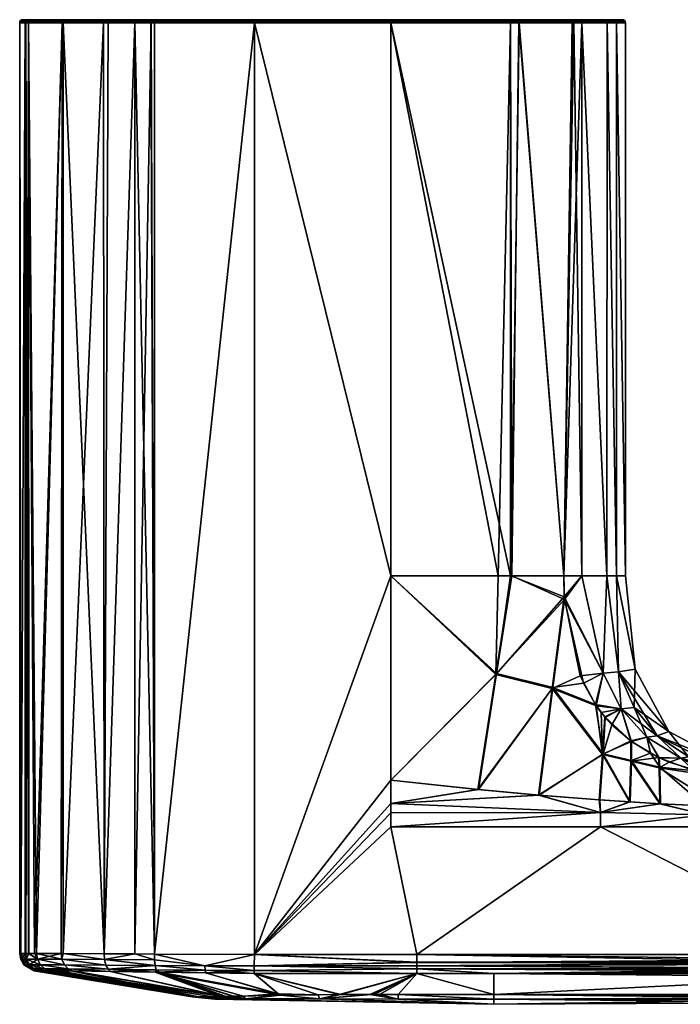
# Model space of a CAD drawing. Header units: centimetres. Extents: x -30.1 to 31.5, y -11.1 to -4.5.
# Tile 1 of 10: x -30.1 to -25.7, y -11.1 to -4.5. Entities that reach past the tile are written whole.
import ezdxf

# ---------------------------------------------------------------- set-up
doc = ezdxf.new("R2010")
doc.units = ezdxf.units.CM
doc.layers.get('0').update_dxf_attribs({"true_color": 0x5890e1})

msp = doc.modelspace()

# ---------------------------------------------------------------- meshes
at = {"color": 221, "true_color": 0xe59ad7}
mesh = msp.add_polyface(dxfattribs=at)
corners = [(-30.0904, -4.4902, 31.0387), (-30.0536, -4.4902, 30.3755), (-30.0979, -4.4916, 31.0387), (-30.057, -4.4916, 30.346), (-30.1048, -4.4962, 31.0387), (-30.0638, -4.4962, 30.345), (-30.1093, -4.5031, 31.0387), (-30.0683, -4.5031, 30.3443), (-30.0496, -4.4902, 30.3471), (-30.0306, -4.4902, 30.2362), (-30.0379, -4.4916, 30.2348), (-29.81, -4.4902, 29.7019), (-29.816, -4.4916, 29.6973), (-29.8027, -4.4902, 29.6925), (-30.0491, -4.5031, 30.2325), (-30.0446, -4.4962, 30.2334), (-29.8214, -4.4962, 29.693), (-29.825, -4.5031, 29.6903), (-29.5582, -4.5031, 29.4597), (-30.0535, -4.4902, 31.7026), (-30.0569, -4.4916, 31.7316), (-30.0496, -4.4902, 31.7305), (-30.0305, -4.4902, 31.8413), (-30.0638, -4.4962, 31.7326), (-29.8158, -4.4916, 32.3804), (-29.8213, -4.4962, 32.3846), (-30.0683, -4.5031, 31.7334), (-29.8248, -4.5031, 32.3874), (-29.8027, -4.4902, 32.385), (-29.8099, -4.4902, 32.3759), (-29.5578, -4.5031, 32.618)]
mesh.append_faces([[corners[k] for k in face] for face in [(0, 1, 2), (2, 1, 3), (4, 3, 5), (6, 5, 7), (6, 4, 5), (4, 2, 3), (1, 8, 3), (3, 8, 9), (10, 9, 11), (12, 11, 13), (14, 7, 15), (16, 15, 12), (16, 14, 15), (16, 17, 14), (16, 18, 17), (7, 5, 15), (15, 5, 10), (12, 10, 11), (12, 15, 10), (9, 10, 3), (3, 10, 5), (0, 2, 19), (19, 2, 20), (21, 20, 22), (21, 19, 20), (2, 4, 20), (20, 4, 23), (24, 23, 25), (4, 6, 23), (23, 6, 26), (25, 26, 27), (28, 29, 24), (24, 29, 22), (20, 24, 22), (20, 23, 24), (25, 23, 26), (27, 30, 25)]], dxfattribs={"color": 221})
mesh = msp.add_polyface(dxfattribs=at)
corners = [(-29.2022, -4.4902, 29.3451), (-28.5359, -4.4902, 29.281), (-28.5359, -4.4916, 29.2736), (-28.5359, -4.4918, 29.2733), (-29.2265, -4.4916, 29.3433), (-28.5359, -4.4962, 29.2667), (-27.6215, -4.4902, 29.281), (-27.6215, -4.4918, 29.2733), (-27.6215, -4.4916, 29.2736), (-27.6215, -4.4962, 29.2667), (-28.5359, -4.4916, 32.8039), (-29.2274, -4.4916, 32.7339), (-28.5359, -4.4918, 32.8042), (-28.5359, -4.4902, 32.7964), (-29.2017, -4.4902, 32.7325), (-27.6215, -4.5028, 29.2623), (-27.6215, -4.4902, 32.7964), (-27.6215, -4.4916, 32.8039), (-27.6215, -4.4918, 32.8042), (-27.6215, -4.4962, 32.8108), (-28.5359, -4.5028, 32.8152), (-27.6215, -4.5028, 32.8152), (-26.127, -4.4902, 30.2363), (-29.2248, -4.4902, 29.3506), (-29.3329, -4.4902, 29.3816), (-29.5391, -4.4902, 29.4707), (-29.8027, -4.4902, 29.6925), (-29.81, -4.4902, 29.7019), (-30.0306, -4.4902, 30.2362), (-30.0496, -4.4902, 30.3471), (-30.0536, -4.4902, 30.3755), (-30.0904, -4.4902, 31.0387), (-30.0535, -4.4902, 31.7026), (-30.0496, -4.4902, 31.7305), (-30.0305, -4.4902, 31.8413), (-29.8099, -4.4902, 32.3759), (-29.8027, -4.4902, 32.385), (-29.5071, -4.4902, 32.6239), (-29.3329, -4.4902, 32.6958), (-29.2256, -4.4902, 32.7267), (-28.5359, -4.5028, 29.2623), (-28.5359, -4.4962, 32.8108)]
mesh.append_faces([[corners[k] for k in face] for face in [(0, 1, 2), (2, 3, 4), (4, 3, 5), (10, 11, 12), (10, 13, 14)]], dxfattribs={"color": 221})
mesh.append_faces([[corners[k] for k in face] for face in [(6, 2, 1), (7, 2, 8), (9, 3, 7), (15, 5, 9), (16, 10, 17), (18, 10, 12), (19, 20, 21)]], dxfattribs={"vtx0": -1, "color": 221})
mesh.append_faces([[corners[k] for k in face] for face in [(22, 1, 0), (22, 0, 23), (22, 23, 24), (22, 24, 25), (22, 25, 26), (22, 26, 27), (22, 27, 28), (22, 28, 29), (22, 29, 30), (22, 30, 31), (22, 31, 32), (22, 32, 33), (22, 33, 34), (22, 34, 35), (22, 35, 36), (22, 36, 37), (22, 37, 38), (22, 38, 39), (22, 39, 14), (22, 14, 13)]], dxfattribs={"vtx0": -1, "vtx2": -1, "color": 221})
mesh.append_faces([[corners[k] for k in face] for face in [(7, 3, 2), (9, 5, 3), (15, 40, 5), (16, 13, 10), (19, 41, 20), (18, 12, 41)]], dxfattribs={"vtx2": -1, "color": 221})
mesh = msp.add_polyface(dxfattribs=at)
corners = [(-29.5526, -4.4916, 29.4697), (-29.8027, -4.4902, 29.6925), (-29.5391, -4.4902, 29.4707), (-29.3352, -4.4916, 29.3745), (-29.3329, -4.4902, 29.3816), (-29.2265, -4.4916, 29.3433), (-29.2248, -4.4902, 29.3506), (-29.2022, -4.4902, 29.3451), (-28.5359, -4.4916, 29.2736), (-29.2282, -4.4962, 29.3366), (-28.5359, -4.4962, 29.2667), (-28.5359, -4.5028, 29.2623), (-28.5359, -4.5031, 29.2621), (-29.2294, -4.5031, 29.3322), (-29.556, -4.4962, 29.4637), (-29.816, -4.4916, 29.6973), (-29.3374, -4.4962, 29.368), (-29.8214, -4.4962, 29.693), (-29.5582, -4.5031, 29.4597), (-29.3388, -4.5031, 29.3637), (-29.2292, -4.4962, 32.7406), (-29.8213, -4.4962, 32.3846), (-29.5578, -4.5031, 32.618), (-29.2303, -4.5031, 32.745), (-28.5359, -4.5031, 32.8153), (-28.5359, -4.5028, 32.8152), (-28.5359, -4.4962, 32.8108), (-29.2274, -4.4916, 32.7339), (-28.5359, -4.4918, 32.8042), (-28.5359, -4.4916, 32.8039), (-29.2017, -4.4902, 32.7325), (-29.2256, -4.4902, 32.7267), (-29.3329, -4.4902, 32.6958), (-29.8158, -4.4916, 32.3804), (-29.5071, -4.4902, 32.6239), (-29.8027, -4.4902, 32.385)]
mesh.append_faces([[corners[k] for k in face] for face in [(0, 1, 2), (3, 2, 4), (5, 4, 6), (7, 5, 6), (7, 8, 5), (9, 10, 11), (12, 9, 11), (12, 13, 9), (14, 15, 0), (16, 0, 3), (9, 3, 5), (10, 9, 5), (17, 14, 18), (17, 15, 14), (14, 16, 19), (18, 14, 19), (19, 16, 13), (16, 14, 0), (13, 16, 9), (9, 16, 3), (0, 15, 1), (3, 0, 2), (5, 3, 4), (20, 21, 22), (23, 24, 20), (22, 23, 20), (24, 25, 20), (20, 25, 26), (27, 26, 28), (29, 30, 27), (30, 31, 27), (27, 31, 32), (33, 32, 34), (35, 33, 34), (32, 33, 27), (27, 33, 20), (26, 27, 20), (21, 20, 33)]], dxfattribs={"color": 221})
mesh = msp.add_polyface(dxfattribs=at)
corners = [(-26.7613, -4.5031, 29.384), (-27.6215, -4.5031, 29.2621), (-26.7629, -4.4962, 29.3882), (-26.3961, -4.4962, 29.6231), (-26.4011, -4.4916, 29.6279), (-27.6215, -4.5028, 29.2623), (-27.6215, -4.4962, 29.2667), (-26.7654, -4.4916, 29.3946), (-27.6215, -4.4918, 29.2733), (-27.6215, -4.4916, 29.2736), (-26.8246, -4.4902, 29.3816), (-27.6215, -4.4902, 29.281), (-26.768, -4.4902, 29.4016), (-26.4189, -4.4902, 29.6204), (-27.6215, -4.4902, 32.7964), (-27.6215, -4.4916, 32.8039), (-26.8246, -4.4902, 32.6958), (-26.7663, -4.4916, 32.6832), (-26.7689, -4.4902, 32.6762), (-26.4179, -4.4902, 32.4561), (-27.6215, -4.4918, 32.8042), (-27.6215, -4.4962, 32.8108), (-26.7638, -4.4962, 32.6897), (-27.6215, -4.5028, 32.8152), (-27.6215, -4.5031, 32.8153), (-26.7622, -4.5031, 32.6939), (-26.3965, -4.4962, 32.4546), (-26.3932, -4.5031, 32.4578), (-26.4014, -4.4916, 32.4499), (-28.5359, -4.4962, 32.8108), (-26.127, -4.4902, 30.2363), (-28.5359, -4.4902, 29.281), (-28.5359, -4.4902, 32.7964), (-28.5359, -4.4916, 29.2736), (-28.5359, -4.4916, 32.8039)]
mesh.append_faces([[corners[k] for k in face] for face in [(0, 1, 2), (3, 2, 4), (0, 2, 3), (1, 5, 2), (2, 5, 6), (7, 6, 8), (9, 7, 8), (9, 10, 7), (9, 11, 10), (10, 12, 7), (7, 12, 13), (4, 2, 7), (13, 4, 7), (7, 2, 6), (14, 15, 16), (16, 15, 17), (18, 17, 19), (18, 16, 17), (15, 20, 17), (17, 20, 21), (22, 21, 23), (24, 22, 23), (24, 25, 22), (25, 26, 22), (25, 27, 26), (17, 28, 19), (17, 22, 28), (17, 21, 22), (22, 26, 28)]], dxfattribs={"color": 221})
mesh.append_faces([[corners[k] for k in face] for face in [(20, 29, 21)]], dxfattribs={"vtx0": -1, "color": 221})
mesh.append_faces([[corners[k] for k in face] for face in [(30, 12, 10), (30, 10, 11), (30, 11, 31), (30, 32, 14), (30, 14, 16), (30, 16, 18)]], dxfattribs={"vtx0": -1, "vtx2": -1, "color": 221})
mesh.append_faces([[corners[k] for k in face] for face in [(11, 9, 33), (20, 15, 34)]], dxfattribs={"vtx2": -1, "color": 221})
mesh = msp.add_polyface(dxfattribs=at)
corners = [(-26.127, -4.4902, 30.2363), (-26.127, -4.4902, 31.8413), (-26.0671, -4.4902, 31.0387), (-26.1749, -4.4962, 30.0001), (-26.4011, -4.4916, 29.6279), (-26.1814, -4.4916, 30.0023), (-26.3961, -4.4962, 29.6231), (-26.1706, -4.5031, 29.9986), (-26.4189, -4.4902, 29.6204), (-26.4065, -4.4902, 29.6331), (-26.3548, -4.4902, 29.6925), (-26.1884, -4.4902, 30.0048), (-26.0482, -4.5031, 31.0387), (-26.0527, -4.4962, 31.0387), (-26.0595, -4.4916, 31.0387), (-26.3932, -4.5031, 32.4578), (-26.1706, -4.5031, 32.0789), (-26.3965, -4.4962, 32.4546), (-26.1884, -4.4902, 32.0727), (-26.3548, -4.4902, 32.385), (-26.1814, -4.4916, 32.0751), (-26.4014, -4.4916, 32.4499), (-26.1749, -4.4962, 32.0775), (-26.4068, -4.4902, 32.4448), (-26.4179, -4.4902, 32.4561), (-26.768, -4.4902, 29.4016), (-26.7689, -4.4902, 32.6762)]
mesh.append_faces([[corners[k] for k in face] for face in [(3, 4, 5), (3, 6, 4), (3, 7, 6), (4, 8, 9), (10, 4, 9), (10, 5, 4), (10, 11, 5), (12, 3, 13), (13, 3, 5), (14, 5, 0), (2, 14, 0), (5, 11, 0), (14, 13, 5), (15, 16, 17), (18, 19, 20), (20, 19, 21), (22, 21, 17), (16, 22, 17), (19, 23, 21), (21, 23, 24), (20, 21, 22), (16, 12, 22), (22, 12, 13), (20, 13, 14), (1, 14, 2), (1, 20, 14), (1, 18, 20), (20, 22, 13)]], dxfattribs={"color": 221})
mesh.append_faces([[corners[k] for k in face] for face in [(0, 1, 2)]], dxfattribs={"vtx0": -1, "color": 221})
mesh.append_faces([[corners[k] for k in face] for face in [(0, 10, 9), (0, 9, 8), (0, 8, 25), (0, 26, 24), (0, 24, 23), (0, 23, 19), (0, 19, 18), (0, 18, 1)]], dxfattribs={"vtx0": -1, "vtx2": -1, "color": 221})
mesh.append_faces([[corners[k] for k in face] for face in [(0, 11, 10)]], dxfattribs={"vtx2": -1, "color": 221})
mesh = msp.add_polyface(dxfattribs=at)
corners = [(-30.1107, -4.5105, 31.0387), (-30.0683, -4.5031, 30.3443), (-30.0693, -4.5068, 30.3442), (-30.0738, -4.5105, 30.3726), (-30.0697, -4.5105, 30.3441), (-29.5582, -4.5031, 29.4597), (-29.3391, -4.5068, 29.3627), (-29.5589, -4.5068, 29.4588), (-29.825, -4.5031, 29.6903), (-29.8259, -4.5068, 29.6897), (-30.0502, -4.5068, 30.2323), (-30.0505, -4.5105, 30.2323), (-30.0491, -4.5031, 30.2325), (-29.5491, -4.5105, 29.4529), (-29.3392, -4.5105, 29.3623), (-29.8186, -4.5105, 29.6798), (-29.8254, -4.5105, 29.6883), (-30.1093, -4.5031, 31.0387), (-29.3388, -4.5031, 29.3637), (-29.2303, -4.5031, 32.745), (-29.5578, -4.5031, 32.618), (-29.2305, -4.5068, 32.7461), (-29.8248, -4.5031, 32.3874), (-29.5583, -4.5068, 32.6189), (-29.3392, -4.5105, 32.7151), (-30.0737, -4.5105, 31.7053), (-30.0683, -4.5031, 31.7334), (-30.0696, -4.5105, 31.7336), (-30.0505, -4.5105, 31.8452), (-29.8258, -4.5068, 32.3881), (-29.8254, -4.5105, 32.3892), (-29.8186, -4.5105, 32.3976), (-29.5164, -4.5105, 32.642)]
mesh.append_faces([[corners[k] for k in face] for face in [(0, 1, 2), (3, 2, 4), (3, 0, 2), (5, 6, 7), (8, 7, 9), (10, 9, 11), (2, 11, 4), (2, 10, 11), (2, 12, 10), (2, 1, 12), (13, 6, 14), (13, 7, 6), (13, 15, 7), (7, 15, 9), (9, 15, 16), (11, 9, 16), (17, 1, 0), (9, 10, 8), (8, 10, 12), (5, 18, 6), (8, 5, 7), (19, 20, 21), (20, 22, 23), (21, 23, 24), (0, 25, 17), (17, 25, 26), (26, 25, 27), (28, 26, 27), (28, 22, 26), (28, 29, 22), (28, 30, 29), (29, 30, 31), (23, 31, 32), (24, 23, 32), (31, 23, 29), (29, 23, 22), (23, 21, 20)]], dxfattribs={"color": 221})
mesh = msp.add_polyface(dxfattribs=at)
corners = [(-27.6215, -8.2208, 32.8167), (-27.6215, -9.5898, 32.8167), (-26.9116, -8.8747, 32.7558), (-27.0328, -9.6532, 32.8072), (-26.5337, -8.9694, 32.6376), (-26.626, -9.6912, 32.7925), (-26.4561, -8.379, 32.522), (-27.6215, -9.7469, 32.8167), (-26.2146, -9.8075, 32.8052), (-30.1107, -10.7523, 31.0387), (-30.1038, -10.7523, 31.3716), (-30.1107, -4.5105, 31.0387), (-30.0737, -4.5105, 31.7053), (-30.0733, -10.7523, 31.7088), (-30.0696, -4.5105, 31.7336), (-30.0505, -10.7523, 31.8452), (-30.0505, -4.5105, 31.8452), (-29.9982, -10.7524, 32.05), (-29.8254, -4.5105, 32.3892), (-29.8325, -10.7528, 32.3798), (-29.8186, -4.5105, 32.3976), (-29.8186, -10.7529, 32.3976), (-29.5446, -10.7546, 32.627), (-29.3392, -10.7561, 32.7152), (-29.3392, -4.5105, 32.7151), (-29.2061, -10.7572, 32.7523), (-28.5359, -10.7607, 32.8167), (-28.5359, -4.5105, 32.8167), (-27.0361, -9.6528, 29.2703), (-27.6215, -9.5898, 29.2607), (-26.9158, -8.8814, 29.3206), (-26.538, -8.9749, 29.4369), (-26.457, -8.3616, 29.5553), (-26.6298, -9.6909, 29.2849), (-27.6215, -8.2208, 29.2607), (-27.6215, -9.7469, 29.2607), (-26.2146, -9.8075, 29.2723), (-28.5359, -10.7607, 29.2607), (-29.2067, -10.7575, 29.3253), (-28.5359, -4.5105, 29.2607), (-29.2297, -4.5105, 29.3309), (-29.3392, -10.7566, 29.3623), (-29.3392, -4.5105, 29.3623), (-29.543, -10.7552, 29.4496), (-29.5491, -4.5105, 29.4529), (-29.8186, -10.7529, 29.6798), (-29.8186, -4.5105, 29.6798), (-29.8325, -10.7528, 29.6977), (-29.8254, -4.5105, 29.6883), (-30.0122, -10.7524, 30.0736), (-30.0505, -4.5105, 30.2323), (-30.0504, -10.7524, 30.2323), (-30.0684, -10.7523, 30.3354), (-30.1033, -10.7523, 30.7064), (-30.0738, -4.5105, 30.3726)]
mesh.append_faces([[corners[k] for k in face] for face in [(0, 1, 2), (2, 1, 3), (4, 3, 5), (2, 4, 6), (2, 3, 4), (5, 7, 8), (5, 3, 7), (7, 3, 1), (9, 10, 11), (12, 10, 13), (14, 13, 15), (16, 15, 17), (18, 17, 19), (20, 19, 21), (22, 20, 21), (22, 23, 24), (24, 23, 25), (26, 27, 25), (26, 1, 0), (28, 29, 30), (31, 30, 32), (33, 28, 31), (31, 28, 30), (29, 34, 30), (33, 35, 28), (33, 36, 35), (35, 29, 28), (37, 38, 39), (40, 38, 41), (42, 41, 43), (44, 43, 45), (46, 45, 47), (48, 47, 49), (50, 49, 51), (52, 50, 51), (52, 53, 54), (29, 37, 34)]], dxfattribs={"color": 221})
mesh = msp.add_polyface(dxfattribs=at)
corners = [(-26.8183, -8.2208, 32.7151), (-27.6215, -8.2208, 32.8167), (-26.9116, -8.8747, 32.7558), (-26.8098, -8.2208, 32.7123), (-26.4561, -8.379, 32.522), (-26.4607, -8.2208, 32.5231), (-30.1107, -4.5105, 31.0387), (-30.1038, -10.7523, 31.3716), (-30.0737, -4.5105, 31.7053), (-29.5446, -10.7546, 32.627), (-29.5164, -4.5105, 32.642), (-29.8186, -4.5105, 32.3976), (-29.3392, -4.5105, 32.7151), (-29.2306, -4.5105, 32.7464), (-29.2061, -10.7572, 32.7523), (-29.2063, -4.5105, 32.7523), (-28.5359, -4.5105, 32.8167), (-29.8254, -4.5105, 32.3892), (-29.8325, -10.7528, 32.3798), (-30.0505, -4.5105, 31.8452), (-29.9982, -10.7524, 32.05), (-30.0696, -4.5105, 31.7336), (-30.0505, -10.7523, 31.8452), (-30.0733, -10.7523, 31.7088), (-26.7617, -4.5105, 32.6952), (-26.8183, -4.5105, 32.7151), (-27.6215, -4.5105, 32.8167), (-28.5359, -10.7607, 32.8167), (-26.9158, -8.8814, 29.3206), (-27.6215, -8.2208, 29.2607), (-26.9017, -8.2208, 29.3376), (-26.8129, -8.2208, 29.364), (-26.457, -8.3616, 29.5553), (-26.4607, -8.2208, 29.5544), (-28.5359, -4.5105, 29.2607), (-29.2067, -10.7575, 29.3253), (-29.2069, -4.5105, 29.3253), (-29.2297, -4.5105, 29.3309), (-30.0684, -10.7523, 30.3354), (-30.0697, -4.5105, 30.3441), (-30.0505, -4.5105, 30.2323), (-30.0738, -4.5105, 30.3726), (-30.1033, -10.7523, 30.7064), (-30.1107, -10.7523, 31.0387), (-29.8254, -4.5105, 29.6883), (-30.0122, -10.7524, 30.0736), (-29.8186, -4.5105, 29.6798), (-29.8325, -10.7528, 29.6977), (-29.5491, -4.5105, 29.4529), (-29.8186, -10.7529, 29.6798), (-29.3392, -4.5105, 29.3623), (-29.543, -10.7552, 29.4496), (-29.3392, -10.7566, 29.3623), (-26.7608, -4.5105, 29.3826), (-26.8183, -4.5105, 29.3623), (-27.6215, -4.5105, 29.2607), (-28.5359, -10.7607, 29.2607)]
mesh.append_faces([[corners[k] for k in face] for face in [(0, 1, 2), (3, 2, 4), (5, 3, 4), (3, 0, 2), (6, 7, 8), (9, 10, 11), (9, 12, 10), (13, 14, 15), (13, 12, 14), (14, 16, 15), (11, 17, 18), (17, 19, 20), (19, 21, 22), (21, 8, 23), (24, 3, 5), (3, 25, 0), (1, 0, 26), (16, 27, 1), (28, 29, 30), (31, 28, 30), (31, 32, 28), (31, 33, 32), (34, 35, 36), (36, 35, 37), (38, 39, 40), (38, 41, 39), (41, 42, 6), (6, 42, 43), (40, 44, 45), (44, 46, 47), (46, 48, 49), (48, 50, 51), (50, 37, 52), (33, 31, 53), (54, 31, 30), (55, 30, 29), (56, 34, 29), (29, 34, 55)]], dxfattribs={"color": 221})
mesh = msp.add_polyface(dxfattribs=at)
corners = [(-26.7617, -4.5105, 32.6952), (-26.4607, -8.2208, 32.5231), (-26.4036, -4.5105, 32.4705), (-26.8183, -4.5105, 32.7151), (-26.8098, -8.2208, 32.7123), (-26.8183, -8.2208, 32.7151), (-27.6215, -4.5105, 32.8167), (-28.5359, -4.5105, 32.8167), (-27.6215, -8.2208, 32.8167), (-26.4607, -8.2208, 29.5544), (-26.7608, -4.5105, 29.3826), (-26.4046, -4.5105, 29.6061), (-26.8129, -8.2208, 29.364), (-26.8183, -4.5105, 29.3623), (-27.6215, -4.5105, 29.2607), (-26.9017, -8.2208, 29.3376), (-28.5359, -4.5031, 29.2621), (-28.5359, -4.5105, 29.2607), (-29.2294, -4.5031, 29.3322), (-29.2296, -4.5068, 29.3312), (-29.3388, -4.5031, 29.3637), (-29.3391, -4.5068, 29.3627), (-29.2069, -4.5105, 29.3253), (-29.2297, -4.5105, 29.3309), (-29.3392, -4.5105, 29.3623), (-27.6215, -4.5031, 29.2621), (-27.6215, -4.5028, 29.2623), (-28.5359, -4.5028, 29.2623), (-29.2063, -4.5105, 32.7523), (-29.2305, -4.5068, 32.7461), (-29.2306, -4.5105, 32.7464), (-29.2303, -4.5031, 32.745), (-28.5359, -4.5031, 32.8153), (-29.3392, -4.5105, 32.7151), (-26.7613, -4.5031, 29.384), (-26.3929, -4.5031, 29.6201), (-27.6215, -4.5028, 32.8152), (-27.6215, -4.5031, 32.8153), (-26.7622, -4.5031, 32.6939), (-26.3932, -4.5031, 32.4578), (-28.5359, -4.5028, 32.8152)]
mesh.append_faces([[corners[k] for k in face] for face in [(0, 1, 2), (0, 3, 4), (5, 3, 6), (6, 7, 8), (9, 10, 11), (10, 12, 13), (14, 13, 15), (16, 17, 18), (18, 17, 19), (20, 19, 21), (17, 22, 19), (19, 22, 23), (21, 23, 24), (21, 19, 23), (19, 20, 18), (28, 29, 30), (28, 31, 29), (28, 32, 31), (28, 7, 32), (30, 29, 33), (14, 25, 13), (13, 25, 34), (10, 34, 11), (10, 13, 34), (34, 35, 11), (37, 3, 38), (37, 6, 3), (3, 0, 38), (38, 0, 2), (38, 2, 39)]], dxfattribs={"color": 221})
mesh.append_faces([[corners[k] for k in face] for face in [(14, 16, 25), (26, 16, 27), (6, 32, 7), (36, 32, 37)]], dxfattribs={"vtx0": -1, "color": 221})
mesh.append_faces([[corners[k] for k in face] for face in [(14, 17, 16), (26, 25, 16), (6, 37, 32), (36, 40, 32)]], dxfattribs={"vtx2": -1, "color": 221})
mesh = msp.add_polyface(dxfattribs=at)
corners = [(-26.4561, -8.379, 32.522), (-26.3388, -8.2208, 32.3976), (-26.4607, -8.2208, 32.5231), (-25.982, -8.8464, 31.0387), (-26.0467, -8.2208, 31.0387), (-26.1071, -8.2208, 31.8452), (-26.1071, -4.5105, 31.8452), (-26.0467, -4.5105, 31.0387), (-26.1692, -4.5105, 32.0794), (-26.1707, -8.2208, 32.0838), (-26.3388, -4.5105, 32.3976), (-26.3922, -4.5105, 32.4588), (-26.4036, -4.5105, 32.4705), (-26.457, -8.3616, 29.5553), (-26.4607, -8.2208, 29.5544), (-26.3388, -8.2208, 29.6798), (-26.1071, -4.5105, 30.2323), (-26.1071, -8.2208, 30.2323), (-26.1692, -4.5105, 29.9981), (-26.1707, -8.2208, 29.9938), (-26.3388, -4.5105, 29.6798), (-26.3919, -4.5105, 29.6191), (-26.4046, -4.5105, 29.6061), (-26.3961, -4.4962, 29.6231), (-26.1706, -4.5031, 29.9986), (-26.3929, -4.5031, 29.6201), (-26.7613, -4.5031, 29.384), (-26.0482, -4.5031, 31.0387), (-26.1749, -4.4962, 30.0001), (-26.3932, -4.5031, 32.4578), (-26.1706, -4.5031, 32.0789)]
mesh.append_faces([[corners[k] for k in face] for face in [(0, 1, 2), (3, 4, 5), (4, 6, 5), (4, 7, 6), (5, 8, 9), (5, 6, 8), (8, 10, 9), (9, 10, 1), (1, 10, 11), (2, 11, 12), (11, 2, 1), (13, 14, 15), (7, 4, 16), (16, 4, 17), (18, 17, 19), (20, 19, 15), (14, 20, 15), (14, 21, 20), (14, 22, 21), (20, 18, 19), (18, 16, 17), (23, 24, 25), (26, 23, 25), (18, 20, 24), (24, 20, 25), (25, 20, 21), (22, 25, 21), (18, 24, 16), (16, 24, 27), (7, 16, 27), (24, 28, 27), (29, 12, 11), (10, 29, 11), (10, 30, 29), (10, 8, 30), (7, 27, 6), (6, 27, 30), (8, 6, 30)]], dxfattribs={"color": 221})
mesh = msp.add_polyface(dxfattribs=at)
corners = [(-25.9027, -9.3014, 32.3197), (-25.9874, -9.1035, 32.1308), (-26.0745, -9.1126, 32.324), (-26.0923, -8.8639, 32.107), (-26.1951, -8.8726, 32.3271), (-26.248, -9.0832, 32.4841), (-26.3288, -8.9393, 32.4973), (-26.1821, -9.17, 32.4743), (-26.1376, -9.2188, 32.4681), (-26.1707, -8.2208, 32.0838), (-26.3388, -8.2208, 32.3976), (-26.4561, -8.379, 32.522), (-26.5337, -8.9694, 32.6376), (-26.1955, -9.4143, 32.6218), (-25.7556, -9.2641, 31.0387), (-25.982, -8.8464, 31.0387), (-26.1071, -8.2208, 31.8452), (-26.0924, -8.864, 29.9705), (-26.0745, -9.1126, 29.7536), (-26.1951, -8.8726, 29.7504), (-26.1707, -8.2208, 29.9938), (-26.3388, -8.2208, 29.6798), (-26.0111, -9.3278, 29.6253), (-26.1857, -9.1657, 29.6027), (-26.2094, -9.1364, 29.5992), (-26.2422, -9.0917, 29.5944), (-26.3499, -8.8909, 29.5766), (-26.457, -8.3616, 29.5553), (-25.8328, -9.2925, 29.9195), (-26.538, -8.9749, 29.4369), (-26.2, -9.419, 29.4513), (-26.1071, -8.2208, 30.2323), (-26.0467, -8.2208, 31.0387)]
mesh.append_faces([[corners[k] for k in face] for face in [(0, 1, 2), (1, 3, 2), (2, 3, 4), (5, 4, 6), (5, 2, 4), (5, 7, 2), (2, 7, 8), (3, 9, 4), (4, 9, 10), (11, 4, 10), (11, 6, 4), (5, 12, 13), (5, 6, 12), (12, 6, 11), (14, 15, 1), (1, 15, 3), (3, 15, 16), (9, 3, 16), (17, 18, 19), (20, 19, 21), (18, 22, 23), (24, 18, 23), (24, 25, 18), (18, 25, 19), (19, 25, 26), (27, 19, 26), (27, 21, 19), (20, 17, 19), (17, 28, 18), (26, 29, 27), (26, 25, 29), (29, 25, 30), (25, 24, 30), (14, 28, 17), (15, 17, 31), (32, 15, 31), (17, 20, 31), (15, 14, 17)]], dxfattribs={"color": 221})
mesh = msp.add_polyface(dxfattribs=at)
corners = [(-25.5846, -9.5285, 32.4129), (-25.6756, -9.4434, 32.3152), (-25.8196, -9.4406, 32.4322), (-25.6237, -9.434, 32.1854), (-25.8328, -9.2925, 32.158), (-25.9027, -9.3014, 32.3197), (-25.879, -9.4106, 32.4379), (-25.9874, -9.1035, 32.1308), (-26.0056, -9.3318, 32.4516), (-26.0745, -9.1126, 32.324), (-26.1376, -9.2188, 32.4681), (-26.0057, -9.4597, 32.5657), (-26.1955, -9.4143, 32.6218), (-26.1821, -9.17, 32.4743), (-26.248, -9.0832, 32.4841), (-25.8155, -9.5043, 32.5108), (-26.5337, -8.9694, 32.6376), (-26.626, -9.6912, 32.7925), (-25.3192, -9.4976, 31.0387), (-25.7556, -9.2641, 31.0387), (-25.7542, -9.4695, 29.6513), (-25.8241, -9.4385, 29.645), (-25.6756, -9.4434, 29.7623), (-25.9027, -9.3014, 29.7578), (-25.8328, -9.2925, 29.9195), (-26.0745, -9.1126, 29.7536), (-26.0098, -9.3289, 29.6255), (-26.0111, -9.3278, 29.6253), (-25.3557, -9.5312, 29.8684), (-26.6298, -9.6909, 29.2849), (-26.538, -8.9749, 29.4369), (-26.2, -9.419, 29.4513), (-26.2094, -9.1364, 29.5992), (-26.1857, -9.1657, 29.6027), (-26.0101, -9.4637, 29.5064), (-25.8199, -9.5077, 29.5602)]
mesh.append_faces([[corners[k] for k in face] for face in [(0, 1, 2), (3, 4, 1), (1, 4, 5), (2, 5, 6), (2, 1, 5), (4, 7, 5), (8, 9, 10), (8, 5, 9), (8, 6, 5), (8, 11, 6), (8, 12, 11), (8, 10, 12), (12, 10, 13), (14, 12, 13), (6, 15, 2), (6, 11, 15), (16, 17, 12), (3, 18, 19), (4, 19, 7), (4, 3, 19), (20, 21, 22), (22, 21, 23), (24, 23, 25), (21, 26, 23), (23, 26, 27), (23, 24, 22), (22, 24, 28), (23, 27, 25), (29, 30, 31), (31, 32, 33), (27, 31, 33), (27, 34, 31), (27, 26, 34), (34, 26, 21), (35, 34, 21), (18, 28, 24), (19, 18, 24)]], dxfattribs={"color": 221})
mesh = msp.add_polyface(dxfattribs=at)
corners = [(-25.3557, -9.5312, 32.2091), (-25.6237, -9.434, 32.1854), (-25.3888, -9.5413, 32.3115), (-25.6756, -9.4434, 32.3152), (-25.5846, -9.5285, 32.4129), (-25.4303, -9.567, 32.4031), (-26.1955, -9.4143, 32.6218), (-26.626, -9.6912, 32.7925), (-26.2208, -9.7233, 32.7749), (-26.2189, -9.7235, 32.7748), (-26.0148, -9.7372, 32.7656), (-26.0057, -9.4597, 32.5657), (-25.8105, -9.7491, 32.7569), (-25.8155, -9.5043, 32.5108), (-25.4004, -9.767, 32.7421), (-25.5171, -9.7627, 32.7458), (-25.8196, -9.4406, 32.4322), (-25.3192, -9.4976, 31.0387), (-26.2146, -9.8075, 32.8052), (-25.6756, -9.4434, 29.7623), (-25.3888, -9.5413, 29.7661), (-25.438, -9.5654, 29.6739), (-25.7542, -9.4695, 29.6513), (-25.4355, -9.5659, 29.6741), (-25.3557, -9.5312, 29.8684), (-26.6298, -9.6909, 29.2849), (-26.2, -9.419, 29.4513), (-26.2231, -9.7232, 29.3026), (-25.8199, -9.5077, 29.5602), (-25.8241, -9.4385, 29.645), (-25.4058, -9.7669, 29.3353), (-26.0194, -9.7369, 29.3117), (-26.0101, -9.4637, 29.5064), (-25.8154, -9.7488, 29.3205), (-26.2146, -9.8075, 29.2723)]
mesh.append_faces([[corners[k] for k in face] for face in [(0, 1, 2), (2, 1, 3), (4, 2, 3), (4, 5, 2), (6, 7, 8), (9, 6, 8), (9, 10, 6), (6, 10, 11), (10, 12, 11), (11, 12, 13), (5, 4, 14), (14, 4, 15), (15, 4, 13), (12, 15, 13), (4, 16, 13), (1, 0, 17), (7, 18, 8), (18, 12, 10), (9, 18, 10), (9, 8, 18), (19, 20, 21), (22, 19, 21), (20, 23, 21), (20, 19, 24), (25, 26, 27), (28, 29, 22), (21, 28, 22), (21, 30, 28), (21, 23, 30), (27, 26, 31), (31, 26, 32), (33, 32, 28), (30, 33, 28), (31, 32, 33), (25, 27, 34), (34, 27, 31), (33, 34, 31)]], dxfattribs={"color": 221})
mesh = msp.add_polyface(dxfattribs=at)
corners = [(-28.5377, -10.8869, 32.7313), (-27.4466, -10.8872, 32.7325), (-28.5374, -10.8672, 32.7653), (-27.4466, -10.8573, 32.7767), (-28.537, -10.8369, 32.7934), (-27.4466, -10.8365, 32.7938), (-27.4466, -10.8126, 32.8065), (-28.5359, -10.7607, 32.8167), (-27.4466, -10.7603, 32.8167), (-27.9572, -11.0292, 32.3716), (-28.1088, -11.0307, 32.3576), (-28.0982, -11.0581, 32.208), (-27.7606, -11.0277, 32.3806), (-27.5707, -11.0591, 32.2325), (-28.3622, -11.0337, 32.3112), (-28.7814, -11.058, 31.5606), (-26.9292, -11.0942, 31.0387), (-28.8012, -11.0586, 31.0387), (-27.6215, -9.7469, 32.8167), (-27.6215, -9.5898, 32.8167), (-27.6215, -9.9041, 32.8167), (-27.4466, -10.7603, 29.2607), (-27.4465, -10.8127, 29.2712), (-28.5359, -10.7607, 29.2607), (-28.537, -10.8369, 29.2842), (-27.4465, -10.8365, 29.2838), (-27.4465, -10.8572, 29.3007), (-28.5374, -10.8672, 29.3121), (-27.4466, -10.8872, 29.345), (-28.5377, -10.8869, 29.3463), (-28.099, -11.0581, 29.8695), (-28.3622, -11.0337, 29.7663), (-28.1089, -11.0307, 29.7199), (-27.9673, -11.0293, 29.7066), (-27.7517, -11.0276, 29.6967), (-27.5707, -11.0591, 29.845), (-28.7813, -11.058, 30.5163), (-27.6215, -9.7469, 29.2607), (-27.6215, -9.8104, 29.2607), (-27.6215, -9.5898, 29.2607), (-27.6215, -9.9041, 29.2607)]
mesh.append_faces([[corners[k] for k in face] for face in [(0, 1, 2), (2, 1, 3), (4, 3, 5), (6, 4, 5), (6, 7, 4), (6, 8, 7), (4, 2, 3), (9, 10, 11), (12, 11, 13), (12, 9, 11), (10, 14, 11), (12, 1, 9), (9, 1, 0), (10, 9, 0), (15, 16, 11), (15, 17, 16), (18, 19, 7), (21, 22, 23), (23, 22, 24), (24, 22, 25), (26, 24, 25), (26, 27, 24), (26, 28, 27), (27, 28, 29), (30, 31, 32), (33, 30, 32), (33, 34, 30), (30, 34, 35), (28, 34, 33), (29, 28, 33), (30, 16, 36), (16, 17, 36), (37, 38, 23), (39, 37, 23)]], dxfattribs={"color": 221})
mesh.append_faces([[corners[k] for k in face] for face in [(40, 23, 38)]], dxfattribs={"vtx0": -1, "color": 221})
mesh.append_faces([[corners[k] for k in face] for face in [(8, 20, 7), (23, 40, 21)]], dxfattribs={"vtx0": -1, "vtx1": -1, "color": 221})
mesh.append_faces([[corners[k] for k in face] for face in [(18, 7, 20)]], dxfattribs={"vtx1": -1, "color": 221})
mesh = msp.add_polyface(dxfattribs=at)
corners = [(-26.2146, -9.8075, 32.8052), (-27.6215, -9.7469, 32.8167), (-27.6215, -9.9041, 32.8167), (-26.2141, -9.9041, 32.8167), (-24.5431, -10.9096, 32.6788), (-26.9292, -10.8872, 32.7325), (-26.9293, -11.0273, 32.3814), (-24.5431, -10.8126, 32.8065), (-27.4466, -10.7603, 32.8167), (-27.4466, -10.8126, 32.8065), (-24.5431, -10.8243, 32.801), (-27.4466, -10.8365, 32.7938), (-24.5431, -10.8573, 32.7767), (-27.4466, -10.8573, 32.7767), (-24.5431, -10.8736, 32.7573), (-27.4466, -10.8872, 32.7325), (-27.6963, -11.0274, 32.3818), (-27.5707, -11.0591, 32.2325), (-27.5705, -11.0274, 32.3816), (-27.7606, -11.0277, 32.3806), (-26.9292, -11.0591, 32.2323), (-26.9292, -11.0942, 31.0387), (-28.0982, -11.0581, 32.208), (-26.2141, -9.9041, 29.2607), (-27.6215, -9.9041, 29.2607), (-26.2146, -9.8075, 29.2723), (-27.6215, -9.8104, 29.2607), (-27.6215, -9.7469, 29.2607), (-24.5431, -10.8573, 29.3007), (-26.9292, -10.8872, 29.345), (-27.4465, -10.8572, 29.3007), (-24.5431, -10.8516, 29.2954), (-27.4465, -10.8365, 29.2838), (-24.5431, -10.8127, 29.2712), (-27.4465, -10.8127, 29.2712), (-24.5431, -10.7932, 29.2648), (-27.4466, -10.7603, 29.2607), (-27.4466, -10.8872, 29.345), (-27.5707, -11.0591, 29.845), (-27.7517, -11.0276, 29.6967), (-27.7318, -11.0275, 29.6962), (-27.5705, -11.0274, 29.696), (-26.9292, -11.0591, 29.8451), (-26.9293, -11.0273, 29.6961), (-28.099, -11.0581, 29.8695)]
mesh.append_faces([[corners[k] for k in face] for face in [(0, 1, 2), (0, 2, 3), (4, 5, 6), (7, 8, 9), (10, 9, 11), (12, 11, 13), (14, 13, 5), (13, 15, 5), (16, 17, 18), (16, 19, 17), (17, 20, 18), (18, 20, 6), (5, 15, 6), (6, 15, 18), (18, 15, 16), (16, 15, 19), (20, 17, 21), (21, 17, 22), (23, 24, 25), (24, 26, 25), (25, 26, 27), (28, 29, 30), (31, 30, 32), (33, 32, 34), (35, 34, 36), (29, 37, 30), (38, 39, 40), (41, 38, 40), (38, 41, 42), (42, 41, 43), (29, 43, 37), (37, 43, 41), (40, 37, 41), (40, 39, 37), (42, 21, 38), (38, 21, 44)]], dxfattribs={"color": 221})
mesh.append_faces([[corners[k] for k in face] for face in [(2, 8, 3), (23, 36, 24)]], dxfattribs={"vtx0": -1, "vtx1": -1, "color": 221})
mesh = msp.add_polyface(dxfattribs=at)
corners = [(-24.5431, -11.0591, 32.2323), (-26.9292, -11.0591, 32.2323), (-24.5431, -11.0819, 31.7479), (-26.9292, -11.0942, 31.0387), (-24.5431, -11.0591, 29.8451), (-26.9292, -11.0591, 29.8451), (-25.5106, -9.8228, 32.7973), (-26.2141, -9.9041, 32.8167), (-24.8065, -9.9041, 32.8167), (-25.4004, -9.767, 32.7421), (-24.9876, -9.7762, 32.7335), (-25.5171, -9.7627, 32.7458), (-25.8105, -9.7491, 32.7569), (-26.2146, -9.8075, 32.8052), (-24.5431, -10.8872, 32.7325), (-26.9292, -10.8872, 32.7325), (-24.5431, -10.9096, 32.6788), (-24.5431, -11.0273, 32.3814), (-26.9293, -11.0273, 32.3814), (-24.5431, -10.7603, 32.8167), (-27.4466, -10.7603, 32.8167), (-24.5431, -10.8126, 32.8065), (-24.5431, -10.8736, 32.7573), (-24.5431, -10.8573, 32.7767), (-27.4466, -10.8573, 32.7767), (-24.5431, -10.8243, 32.801), (-27.4466, -10.8365, 32.7938), (-27.4466, -10.8126, 32.8065), (-24.5431, -11.0563, 32.2636), (-25.5106, -9.8228, 29.2801), (-26.2146, -9.8075, 29.2723), (-25.8154, -9.7488, 29.3205), (-25.4058, -9.7669, 29.3353), (-24.9936, -9.7761, 29.344), (-24.8065, -9.9041, 29.2607), (-26.2141, -9.9041, 29.2607), (-24.5431, -11.0273, 29.6961), (-26.9293, -11.0273, 29.6961), (-24.5431, -10.9096, 29.3987), (-26.9292, -10.8872, 29.345), (-24.5431, -10.8872, 29.345), (-24.5431, -10.8573, 29.3007), (-24.5431, -10.7603, 29.2607), (-24.5431, -10.7932, 29.2648), (-27.4466, -10.7603, 29.2607), (-24.5431, -10.8127, 29.2712), (-27.4465, -10.8127, 29.2712), (-24.5431, -10.8516, 29.2954), (-27.4465, -10.8365, 29.2838), (-27.4465, -10.8572, 29.3007), (-24.5431, -11.0488, 29.7694)]
mesh.append_faces([[corners[k] for k in face] for face in [(0, 1, 2), (2, 1, 3), (4, 3, 5), (4, 2, 3), (6, 7, 8), (9, 6, 10), (9, 11, 6), (6, 11, 12), (12, 13, 6), (6, 13, 7), (14, 15, 16), (17, 16, 18), (19, 20, 21), (14, 22, 15), (22, 23, 24), (23, 25, 26), (25, 21, 27), (17, 18, 28), (28, 18, 1), (0, 28, 1), (29, 30, 31), (32, 29, 31), (32, 33, 29), (29, 34, 35), (30, 29, 35), (36, 37, 38), (38, 37, 39), (40, 38, 39), (40, 39, 41), (42, 43, 44), (43, 45, 46), (45, 47, 48), (47, 41, 49), (4, 5, 50), (50, 5, 37), (36, 50, 37)]], dxfattribs={"color": 221})
mesh.append_faces([[corners[k] for k in face] for face in [(19, 7, 20), (44, 35, 42)]], dxfattribs={"vtx0": -1, "vtx1": -1, "color": 221})
mesh = msp.add_polyface(dxfattribs=at)
corners = [(-24.5431, -10.7603, 29.2607), (-24.5406, -9.9041, 29.2609), (-24.5406, -10.7603, 29.2609), (-24.5382, -10.7603, 29.2613), (-24.5382, -9.9041, 29.2613), (-24.5227, -10.7603, 29.281), (-24.5241, -9.9041, 29.2738), (-24.5227, -9.9041, 29.281), (-24.5251, -10.7603, 29.2716), (-24.5241, -10.7603, 29.2738), (-24.5296, -10.7603, 29.2659), (-24.5251, -9.9041, 29.2716), (-24.5315, -10.7603, 29.2644), (-24.5296, -9.9041, 29.2659), (-24.5315, -9.9041, 29.2644), (-24.5227, -10.7883, 29.2845), (-24.5227, -10.7603, 32.7964), (-24.5241, -9.9041, 32.8036), (-24.5241, -10.7603, 32.8036), (-24.5243, -9.9041, 32.8042), (-24.5243, -10.7603, 32.8042), (-24.5287, -10.7603, 32.8108), (-24.5287, -9.9041, 32.8108), (-24.5431, -10.7603, 32.8167), (-24.5382, -9.9041, 32.8162), (-24.5431, -9.9041, 32.8167), (-24.5352, -10.7603, 32.8152), (-24.5382, -10.7603, 32.8162), (-24.5296, -10.7603, 32.8116), (-24.5352, -9.9041, 32.8152), (-24.5296, -9.9041, 32.8116), (-24.8065, -9.9041, 32.8167), (-26.2141, -9.9041, 32.8167), (-24.5227, -10.8685, 32.7246), (-24.5227, -9.8761, 29.2845), (-24.5227, -9.8594, 29.29), (-24.5227, -9.8496, 32.783), (-24.5227, -9.8594, 32.7876), (-24.5227, -9.9041, 32.7964), (-24.8065, -9.9041, 29.2607), (-26.2141, -9.9041, 29.2607), (-24.5431, -9.9041, 29.2607)]
mesh.append_faces([[corners[k] for k in face] for face in [(0, 1, 2), (3, 1, 4), (5, 6, 7), (8, 6, 9), (10, 11, 8), (12, 13, 10), (3, 14, 12), (15, 9, 5), (16, 17, 18), (18, 19, 20), (21, 19, 22), (23, 24, 25), (26, 24, 27), (28, 29, 26), (21, 30, 28), (0, 39, 41)]], dxfattribs={"vtx0": -1, "color": 221})
mesh.append_faces([[corners[k] for k in face] for face in [(32, 23, 31), (39, 0, 40)]], dxfattribs={"vtx0": -1, "vtx1": -1, "color": 221})
mesh.append_faces([[corners[k] for k in face] for face in [(33, 5, 7), (33, 7, 34), (33, 34, 35), (33, 36, 37), (33, 37, 38), (33, 38, 16)]], dxfattribs={"vtx0": -1, "vtx2": -1, "color": 221})
mesh.append_faces([[corners[k] for k in face] for face in [(25, 31, 23)]], dxfattribs={"vtx1": -1, "color": 221})
mesh.append_faces([[corners[k] for k in face] for face in [(0, 41, 1), (3, 2, 1), (5, 9, 6), (8, 11, 6), (10, 13, 11), (12, 14, 13), (3, 4, 14), (16, 38, 17), (18, 17, 19), (21, 20, 19), (23, 27, 24), (26, 29, 24)]], dxfattribs={"vtx2": -1, "color": 221})
mesh = msp.add_polyface(dxfattribs=at)
corners = [(-29.9918, -10.7917, 32.0479), (-29.9982, -10.7524, 32.05), (-30.0505, -10.7523, 31.8452), (-30.0664, -10.7916, 31.7091), (-30.0733, -10.7523, 31.7088), (-30.0972, -10.7916, 31.3713), (-30.1038, -10.7523, 31.3716), (-30.1107, -10.7523, 31.0387), (-30.104, -10.7916, 31.0387), (-30.0763, -10.8285, 31.3702), (-30.0456, -10.8285, 31.7074), (-29.972, -10.8286, 32.0415), (-30.0832, -10.8285, 31.0387), (-30.0132, -10.8694, 31.0387), (-29.9767, -10.8694, 31.6953), (-30.0132, -10.8557, 31.7041), (-29.976, -10.8694, 31.7001), (-30.0667, -10.7916, 30.3697), (-29.972, -10.8286, 30.036), (-30.0459, -10.8285, 30.3725), (-30.0972, -10.7916, 30.7063), (-30.0763, -10.8285, 30.7073), (-30.1033, -10.7523, 30.7064), (-30.0138, -10.8557, 30.3771), (-29.9411, -10.8558, 30.0461), (-29.9345, -10.8696, 30.1619), (-30.0684, -10.7523, 30.3354), (-30.0504, -10.7524, 30.2323), (-29.9918, -10.7917, 30.0296), (-30.0122, -10.7524, 30.0736)]
mesh.append_faces([[corners[k] for k in face] for face in [(0, 1, 2), (3, 2, 4), (5, 4, 6), (7, 5, 6), (7, 8, 5), (5, 8, 9), (3, 9, 10), (0, 10, 11), (8, 12, 9), (9, 12, 13), (14, 9, 13), (14, 15, 9), (14, 16, 15), (11, 10, 15), (15, 10, 9), (2, 3, 0), (0, 3, 10), (9, 3, 5), (5, 3, 4), (17, 18, 19), (20, 19, 21), (8, 21, 12), (8, 20, 21), (8, 22, 20), (8, 7, 22), (19, 23, 21), (19, 24, 23), (25, 13, 23), (23, 13, 21), (21, 13, 12), (20, 22, 17), (19, 20, 17), (22, 26, 17), (17, 26, 27), (28, 27, 29), (27, 28, 17), (17, 28, 18)]], dxfattribs={"color": 221})
mesh = msp.add_polyface(dxfattribs=at)
corners = [(-29.9767, -10.8694, 31.6953), (-30.0132, -10.8694, 31.0387), (-28.9324, -11.0446, 31.5766), (-29.8186, -10.7529, 32.3976), (-29.542, -10.7938, 32.621), (-29.5446, -10.7546, 32.627), (-29.8273, -10.7921, 32.3757), (-29.8325, -10.7528, 32.3798), (-29.9982, -10.7524, 32.05), (-29.8109, -10.829, 32.363), (-29.972, -10.8286, 32.0415), (-29.7853, -10.8564, 32.3435), (-30.0132, -10.8557, 31.7041), (-29.976, -10.8694, 31.7001), (-29.9411, -10.8558, 32.0315), (-29.9055, -10.8696, 32.02), (-29.7563, -10.8705, 32.32), (-29.7556, -10.8705, 32.3209), (-29.5004, -10.8739, 32.543), (-29.9918, -10.7917, 32.0479), (-29.5328, -10.8308, 32.6032), (-29.518, -10.8588, 32.5753), (-29.8273, -10.7921, 29.7019), (-29.5328, -10.8308, 29.4744), (-29.8109, -10.829, 29.7146), (-29.9918, -10.7917, 30.0296), (-29.972, -10.8286, 30.036), (-29.7853, -10.8564, 29.7341), (-29.518, -10.8588, 29.5022), (-29.5004, -10.8739, 29.5345), (-29.7556, -10.8705, 29.7566), (-29.7673, -10.8704, 29.7728), (-29.8423, -10.8699, 29.9008), (-29.9411, -10.8558, 30.0461), (-29.9345, -10.8696, 30.1619), (-30.0138, -10.8557, 30.3771), (-30.0459, -10.8285, 30.3725), (-29.8325, -10.7528, 29.6977), (-30.0122, -10.7524, 30.0736), (-29.8186, -10.7529, 29.6798), (-29.542, -10.7938, 29.4564), (-29.543, -10.7552, 29.4496)]
mesh.append_faces([[corners[k] for k in face] for face in [(0, 1, 2), (3, 4, 5), (3, 6, 4), (3, 7, 6), (6, 7, 8), (9, 10, 11), (12, 13, 14), (10, 14, 11), (10, 12, 14), (13, 15, 14), (14, 15, 16), (11, 16, 17), (18, 11, 17), (8, 19, 6), (6, 19, 9), (20, 4, 6), (9, 20, 6), (9, 11, 21), (19, 10, 9), (11, 14, 16), (22, 23, 24), (25, 24, 26), (24, 27, 26), (24, 28, 27), (29, 30, 27), (27, 30, 31), (32, 27, 31), (32, 33, 27), (32, 34, 33), (33, 34, 35), (36, 26, 33), (33, 26, 27), (37, 25, 38), (37, 22, 25), (37, 39, 22), (22, 39, 40), (39, 41, 40), (22, 24, 25)]], dxfattribs={"color": 221})
mesh = msp.add_polyface(dxfattribs=at)
corners = [(-28.7501, -11.0424, 32.0793), (-29.5004, -10.8739, 32.543), (-29.7556, -10.8705, 32.3209), (-29.7563, -10.8705, 32.32), (-29.9055, -10.8696, 32.02), (-28.9319, -11.0446, 31.5805), (-29.976, -10.8694, 31.7001), (-29.9767, -10.8694, 31.6953), (-28.9324, -11.0446, 31.5766), (-30.0132, -10.8694, 31.0387), (-28.953, -11.045, 31.0387), (-29.1873, -10.8789, 32.6626), (-29.1952, -10.8621, 32.6976), (-29.2054, -10.7963, 32.7461), (-29.2061, -10.7572, 32.7523), (-29.3392, -10.7561, 32.7152), (-29.542, -10.7938, 32.621), (-29.5446, -10.7546, 32.627), (-29.518, -10.8588, 32.5753), (-29.7853, -10.8564, 32.3435), (-29.2016, -10.8333, 32.7272), (-29.5328, -10.8308, 32.6032), (-29.8109, -10.829, 32.363), (-28.9512, -11.0448, 30.7977), (-29.9345, -10.8696, 30.1619), (-28.9094, -11.0444, 30.357), (-29.8423, -10.8699, 29.9008), (-29.7673, -10.8704, 29.7728), (-29.7556, -10.8705, 29.7566), (-28.7598, -11.0425, 30.0096), (-29.5004, -10.8739, 29.5345), (-29.542, -10.7938, 29.4564), (-29.2016, -10.8333, 29.3503), (-29.5328, -10.8308, 29.4744), (-29.1952, -10.8621, 29.3799), (-29.2027, -10.8786, 29.4188), (-29.518, -10.8588, 29.5022), (-29.7853, -10.8564, 29.7341), (-29.8109, -10.829, 29.7146), (-29.8273, -10.7921, 29.7019), (-29.543, -10.7552, 29.4496), (-29.3392, -10.7566, 29.3623), (-29.2054, -10.7963, 29.3314), (-29.2067, -10.7575, 29.3253)]
mesh.append_faces([[corners[k] for k in face] for face in [(0, 1, 2), (3, 0, 2), (3, 4, 0), (5, 4, 6), (7, 5, 6), (7, 8, 5), (8, 9, 10), (11, 12, 1), (13, 14, 15), (16, 15, 17), (18, 19, 1), (12, 18, 1), (12, 20, 18), (13, 16, 20), (13, 15, 16), (21, 22, 18), (20, 21, 18), (20, 16, 21), (10, 9, 23), (23, 9, 24), (25, 24, 26), (27, 25, 26), (27, 28, 29), (29, 28, 30), (25, 23, 24), (31, 32, 33), (34, 35, 36), (32, 36, 33), (32, 34, 36), (35, 30, 36), (36, 30, 37), (38, 33, 36), (33, 39, 31), (31, 40, 41), (42, 41, 43), (41, 42, 31), (31, 42, 32)]], dxfattribs={"color": 221})
mesh = msp.add_polyface(dxfattribs=at)
corners = [(-28.376, -11.0236, 32.3444), (-28.8643, -10.8832, 32.716), (-29.1738, -10.8791, 32.6658), (-29.1873, -10.8789, 32.6626), (-28.6752, -11.0403, 32.1586), (-28.6098, -11.0385, 32.208), (-28.7248, -11.0418, 32.1089), (-28.7501, -11.0424, 32.0793), (-29.5004, -10.8739, 32.543), (-29.9055, -10.8696, 32.02), (-28.8145, -11.0436, 31.9853), (-28.9319, -11.0446, 31.5805), (-28.867, -10.8648, 32.7509), (-29.1952, -10.8621, 32.6976), (-28.8689, -10.8354, 32.7799), (-28.5359, -10.7607, 32.8167), (-29.2061, -10.7572, 32.7523), (-29.2016, -10.8333, 32.7272), (-29.2054, -10.7963, 32.7461), (-28.8012, -11.0586, 31.0387), (-28.7814, -11.058, 31.5606), (-28.953, -11.045, 31.0387), (-28.9324, -11.0446, 31.5766), (-29.7673, -10.8704, 29.7728), (-28.7598, -11.0425, 30.0096), (-28.9094, -11.0444, 30.357), (-29.2027, -10.8786, 29.4188), (-29.5004, -10.8739, 29.5345), (-28.7557, -11.0424, 30.0044), (-28.6815, -11.0404, 29.9246), (-29.1873, -10.8789, 29.4149), (-28.3691, -11.0287, 29.7497), (-28.8615, -10.8833, 29.3618), (-29.2067, -10.7575, 29.3253), (-28.5359, -10.7607, 29.2607), (-28.8689, -10.8354, 29.2976), (-29.2054, -10.7963, 29.3314), (-29.2016, -10.8333, 29.3503), (-28.867, -10.8648, 29.3267), (-29.1952, -10.8621, 29.3799), (-28.9512, -11.0448, 30.7977), (-28.7813, -11.058, 30.5163), (-28.7253, -11.0574, 30.2608)]
mesh.append_faces([[corners[k] for k in face] for face in [(0, 1, 2), (3, 0, 2), (3, 4, 5), (3, 6, 4), (3, 7, 6), (3, 8, 7), (7, 9, 10), (10, 9, 11), (2, 12, 13), (3, 2, 13), (14, 15, 16), (13, 12, 17), (17, 12, 14), (18, 14, 16), (18, 17, 14), (2, 1, 12), (19, 20, 21), (21, 20, 22), (22, 20, 11), (11, 20, 10), (23, 24, 25), (26, 24, 27), (26, 28, 24), (26, 29, 28), (26, 30, 31), (31, 30, 32), (33, 34, 35), (36, 35, 37), (30, 38, 32), (30, 39, 38), (30, 26, 39), (37, 38, 39), (37, 35, 38), (35, 36, 33), (21, 40, 19), (19, 40, 41), (41, 40, 25), (42, 41, 25)]], dxfattribs={"color": 221})
mesh = msp.add_polyface(dxfattribs=at)
corners = [(-28.5377, -10.8869, 32.7313), (-28.8643, -10.8832, 32.716), (-28.376, -11.0236, 32.3444), (-29.1873, -10.8789, 32.6626), (-28.6098, -11.0385, 32.208), (-28.3622, -11.0337, 32.3112), (-28.867, -10.8648, 32.7509), (-28.537, -10.8369, 32.7934), (-28.8689, -10.8354, 32.7799), (-28.5374, -10.8672, 32.7653), (-28.5359, -10.7607, 32.8167), (-28.8145, -11.0436, 31.9853), (-28.7814, -11.058, 31.5606), (-28.5962, -11.057, 32.0282), (-28.7501, -11.0424, 32.0793), (-28.7248, -11.0418, 32.1089), (-28.0982, -11.0581, 32.208), (-28.6752, -11.0403, 32.1586), (-28.1088, -11.0307, 32.3576), (-29.2027, -10.8786, 29.4188), (-28.3622, -11.0337, 29.7663), (-28.6815, -11.0404, 29.9246), (-28.3691, -11.0287, 29.7497), (-28.5377, -10.8869, 29.3463), (-28.8615, -10.8833, 29.3618), (-28.5359, -10.7607, 29.2607), (-28.537, -10.8369, 29.2842), (-28.8689, -10.8354, 29.2976), (-28.5374, -10.8672, 29.3121), (-28.867, -10.8648, 29.3267), (-28.7253, -11.0574, 30.2608), (-28.9094, -11.0444, 30.357), (-28.7598, -11.0425, 30.0096), (-28.5869, -11.0569, 30.0404), (-28.7557, -11.0424, 30.0044), (-28.099, -11.0581, 29.8695), (-27.9673, -11.0293, 29.7066), (-28.1089, -11.0307, 29.7199), (-28.7813, -11.058, 30.5163)]
mesh.append_faces([[corners[k] for k in face] for face in [(0, 1, 2), (3, 4, 2), (4, 5, 2), (1, 0, 6), (7, 8, 9), (7, 10, 8), (0, 9, 6), (6, 9, 8), (11, 12, 13), (14, 13, 15), (14, 11, 13), (16, 5, 13), (13, 5, 4), (17, 13, 4), (17, 15, 13), (18, 0, 2), (5, 18, 2), (12, 16, 13), (19, 20, 21), (19, 22, 20), (23, 22, 24), (25, 26, 27), (27, 26, 28), (29, 28, 24), (29, 27, 28), (28, 23, 24), (30, 31, 32), (33, 32, 34), (21, 33, 34), (21, 20, 33), (33, 20, 35), (33, 30, 32), (23, 36, 37), (22, 37, 20), (22, 23, 37), (30, 35, 38), (30, 33, 35)]], dxfattribs={"color": 221})

doc.saveas('drawing.dxf')
